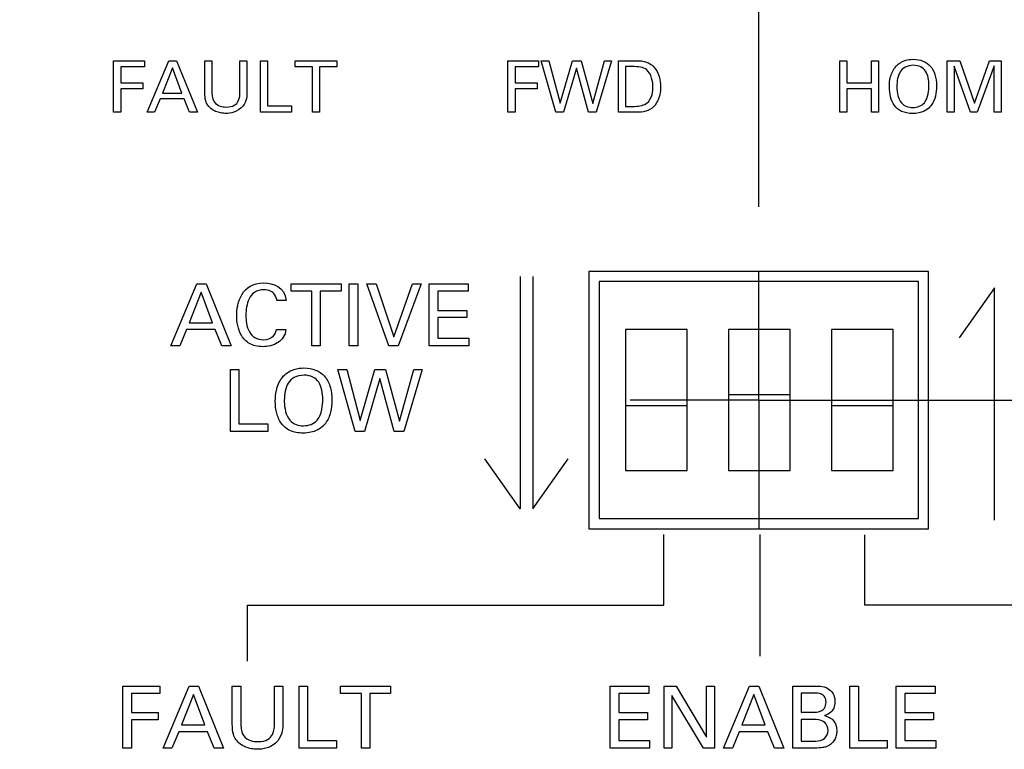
# Model space of a CAD drawing. Header units: inches. Extents: x 0 to 34, y 0 to 22.
# Tile 37 of 89: x 6.995 to 7.952, y 15.348 to 16.056. Entities that reach past the tile are written whole.
import ezdxf

# ---------------------------------------------------------------- set-up
doc = ezdxf.new("R2010")
doc.units = ezdxf.units.IN
doc.header["$LTSCALE"] = 1.87
doc.header["$MEASUREMENT"] = 0
doc.linetypes.add('CENTER', pattern=[0.6, 0.375, -0.075, 0.075, -0.075])
doc.layers.get('0').update_dxf_attribs({"linetype": 'CONTINUOUS'})
for name, color, linetype in [('DATUMCURVES', 7, 'CONTINUOUS'), ('DEFAULT_1', 7, 'CENTER'), ('DIMENSIONS', 7, 'CONTINUOUS')]:
    doc.layers.add(name, color=color, linetype=linetype)
doc.styles.get("Standard").update_dxf_attribs({"font": 'txt', "width": 0.8})
doc.dimstyles.new('DIMSTYLE_1', dxfattribs={"dimtxt": 0.125, "dimasz": 0.18, "dimexe": 0.18, "dimexo": 0.0625, "dimgap": 0.09, "dimtad": 0, "dimtih": 1, "dimtoh": 1, "dimdec": 3, "dimzin": 4, "dimdsep": 46, "dimtxsty": 'STANDARD', "dimblk": '_FILLED', "dimblk1": '_FILLED', "dimblk2": '_FILLED', "dimcen": 0.09, "dimadec": 0, "dimazin": 0, "dimtp": 0.001, "dimtm": 0.001, "dimtfac": 1, "dimtdec": 3, "dimtofl": 0, "dimtmove": 0, "dimatfit": 3, "dimldrblk": '_FILLED', "dimfxl": 1, "dimtolj": 1, "dimtzin": 4, "dimarcsym": 0})

# ---------------------------------------------------------------- blocks, each defined once
blk = doc.blocks.new('*D12')
at = {"layer": 'DIMENSIONS', "color": 2, "linetype": 'CONTINUOUS'}
blk.add_line((12.8132, 15.87417), (12.8132, 18.06614), dxfattribs=at)
at = {"layer": 'DIMENSIONS', "color": 2, "linetype": 'CONTINUOUS', "width": 0.8}
for s, p in [(']', (12.8757, 19.45364)), ('219.28', (12.8757, 18.85364)), ('[', (12.8757, 18.75364)), ('8.633', (12.8757, 18.12864))]:
    blk.add_text(s, height=0.125, rotation=90, dxfattribs=at).set_placement(p)
blk = doc.blocks.new('_FILLED')
at = {"color": 0, "linetype": 'BYBLOCK'}
blk.add_solid([(0, 0), (-1, 0.1736), (-1, -0.1736)], dxfattribs=at)
blk = doc.blocks.new('*D13')
at = {"layer": 'DIMENSIONS', "color": 2, "linetype": 'CONTINUOUS'}
blk.add_line((7.7132, 15.87417), (7.7132, 18.06614), dxfattribs=at)
at = {"layer": 'DIMENSIONS', "color": 2, "linetype": 'CONTINUOUS', "width": 0.8}
for s, p in [(']', (7.7757, 19.35364)), ('89.74', (7.7757, 18.85364)), ('[', (7.7757, 18.75364)), ('3.533', (7.7757, 18.12864))]:
    blk.add_text(s, height=0.125, rotation=90, dxfattribs=at).set_placement(p)
blk = doc.blocks.new('*D14')
at = {"layer": 'DIMENSIONS', "color": 2, "linetype": 'CONTINUOUS'}
blk.add_line((9.4132, 15.87417), (9.4132, 18.06614), dxfattribs=at)
at = {"layer": 'DIMENSIONS', "color": 2, "linetype": 'CONTINUOUS', "width": 0.8}
for s, p in [(']', (9.4757, 19.45364)), ('132.92', (9.4757, 18.85364)), ('[', (9.4757, 18.75364)), ('5.233', (9.4757, 18.12864))]:
    blk.add_text(s, height=0.125, rotation=90, dxfattribs=at).set_placement(p)
blk = doc.blocks.new('*D15')
at = {"layer": 'DIMENSIONS', "color": 2, "linetype": 'CONTINUOUS'}
blk.add_line((11.1132, 15.87417), (11.1132, 18.06614), dxfattribs=at)
at = {"layer": 'DIMENSIONS', "color": 2, "linetype": 'CONTINUOUS', "width": 0.8}
for s, p in [(']', (11.1757, 19.35364)), ('176.1', (11.1757, 18.85364)), ('[', (11.1757, 18.75364)), ('6.933', (11.1757, 18.12864))]:
    blk.add_text(s, height=0.125, rotation=90, dxfattribs=at).set_placement(p)

msp = doc.modelspace()

# ---------------------------------------------------------------- linework, layer by layer
at = {"color": 7, "linetype": 'CONTINUOUS'}
for p, q in [((7.5482, 15.81164), (7.5482, 15.56164)), ((7.8782, 15.81164), (7.5482, 15.81164)), ((7.8782, 15.56164), (7.8782, 15.81164)), ((7.5582, 15.80164), (7.5582, 15.57164)), ((7.8682, 15.80164), (7.5582, 15.80164)), ((7.8682, 15.57164), (7.8682, 15.80164)), ((7.5837, 15.75514), (7.5837, 15.61814)), ((7.6437, 15.75514), (7.5837, 15.75514)), ((7.6437, 15.61814), (7.6437, 15.75514)), ((7.6837, 15.75514), (7.6837, 15.61814)), ((7.7437, 15.75514), (7.6837, 15.75514)), ((7.7437, 15.61814), (7.7437, 15.75514)), ((7.7837, 15.75514), (7.7837, 15.61814)), ((7.8437, 15.75514), (7.7837, 15.75514)), ((7.8437, 15.61814), (7.8437, 15.75514)), ((7.6837, 15.69214), (7.7437, 15.69214)), ((7.6437, 15.68114), (7.5837, 15.68114)), ((7.8437, 15.68114), (7.7837, 15.68114)), ((7.5837, 15.61814), (7.6437, 15.61814)), ((7.6837, 15.61814), (7.7437, 15.61814)), ((7.7837, 15.61814), (7.8437, 15.61814)), ((7.5582, 15.57164), (7.8682, 15.57164)), ((7.5482, 15.56164), (7.8782, 15.56164))]:
    msp.add_line(p, q, dxfattribs=at)
at = {"layer": 'DATUMCURVES', "color": 40, "linetype": 'CONTINUOUS'}
for points in [[(7.08658, 16.01618, 0.334), (7.08658, 16.01618, 0.334), (7.11644, 16.01618, 0.334), (7.11644, 16.01618, 0.334)], [(7.08658, 15.96604, 0.334), (7.08658, 15.96604, 0.334), (7.08658, 16.01618, 0.334), (7.08658, 16.01618, 0.334)], [(7.11644, 16.01028, 0.334), (7.11644, 16.01028, 0.334), (7.09366, 16.01028, 0.334), (7.09366, 16.01028, 0.334)], [(7.09366, 16.01028, 0.334), (7.09366, 16.01028, 0.334), (7.09366, 15.99465, 0.334), (7.09366, 15.99465, 0.334)], [(7.11644, 16.01618, 0.334), (7.11644, 16.01618, 0.334), (7.11644, 16.01028, 0.334), (7.11644, 16.01028, 0.334)], [(7.11921, 15.96604, 0.334), (7.11921, 15.96604, 0.334), (7.14033, 16.01618, 0.334), (7.14033, 16.01618, 0.334)], [(7.14373, 16.00931, 0.334), (7.14373, 16.00931, 0.334), (7.13401, 15.98472, 0.334), (7.13401, 15.98472, 0.334)], [(7.14033, 16.01618, 0.334), (7.14033, 16.01618, 0.334), (7.14776, 16.01618, 0.334), (7.14776, 16.01618, 0.334)], [(7.15297, 15.98472, 0.334), (7.15297, 15.98472, 0.334), (7.14373, 16.00931, 0.334), (7.14373, 16.00931, 0.334)], [(7.14776, 16.01618, 0.334), (7.14776, 16.01618, 0.334), (7.16804, 15.96604, 0.334), (7.16804, 15.96604, 0.334)], [(7.17518, 15.98563, 0.334), (7.17518, 15.98563, 0.334), (7.17518, 16.01618, 0.334), (7.17518, 16.01618, 0.334)], [(7.17518, 16.01618, 0.334), (7.17518, 16.01618, 0.334), (7.18213, 16.01618, 0.334), (7.18213, 16.01618, 0.334)], [(7.18213, 16.01618, 0.334), (7.18213, 16.01618, 0.334), (7.18213, 15.98514, 0.334), (7.18213, 15.98514, 0.334)], [(7.20935, 15.98542, 0.334), (7.20935, 15.98542, 0.334), (7.20935, 16.01618, 0.334), (7.20935, 16.01618, 0.334)], [(7.20935, 16.01618, 0.334), (7.20935, 16.01618, 0.334), (7.21609, 16.01618, 0.334), (7.21609, 16.01618, 0.334)], [(7.21609, 16.01618, 0.334), (7.21609, 16.01618, 0.334), (7.21609, 15.98527, 0.334), (7.21609, 15.98527, 0.334)], [(7.22921, 16.01618, 0.334), (7.22921, 16.01618, 0.334), (7.23609, 16.01618, 0.334), (7.23609, 16.01618, 0.334)], [(7.22921, 15.96604, 0.334), (7.22921, 15.96604, 0.334), (7.22921, 16.01618, 0.334), (7.22921, 16.01618, 0.334)], [(7.23609, 16.01618, 0.334), (7.23609, 16.01618, 0.334), (7.23609, 15.97222, 0.334), (7.23609, 15.97222, 0.334)], [(7.26282, 16.01028, 0.334), (7.26282, 16.01028, 0.334), (7.26282, 16.01618, 0.334), (7.26282, 16.01618, 0.334)], [(7.26282, 16.01618, 0.334), (7.26282, 16.01618, 0.334), (7.30331, 16.01618, 0.334), (7.30331, 16.01618, 0.334)], [(7.27963, 16.01028, 0.334), (7.27963, 16.01028, 0.334), (7.26282, 16.01028, 0.334), (7.26282, 16.01028, 0.334)], [(7.27963, 15.96604, 0.334), (7.27963, 15.96604, 0.334), (7.27963, 16.01028, 0.334), (7.27963, 16.01028, 0.334)], [(7.30331, 16.01028, 0.334), (7.30331, 16.01028, 0.334), (7.28651, 16.01028, 0.334), (7.28651, 16.01028, 0.334)], [(7.28651, 16.01028, 0.334), (7.28651, 16.01028, 0.334), (7.28651, 15.96604, 0.334), (7.28651, 15.96604, 0.334)], [(7.30331, 16.01618, 0.334), (7.30331, 16.01618, 0.334), (7.30331, 16.01028, 0.334), (7.30331, 16.01028, 0.334)], [(7.46938, 16.01618, 0.334), (7.46938, 16.01618, 0.334), (7.49925, 16.01618, 0.334), (7.49925, 16.01618, 0.334)], [(7.46938, 15.96604, 0.334), (7.46938, 15.96604, 0.334), (7.46938, 16.01618, 0.334), (7.46938, 16.01618, 0.334)], [(7.49925, 16.01028, 0.334), (7.49925, 16.01028, 0.334), (7.47647, 16.01028, 0.334), (7.47647, 16.01028, 0.334)], [(7.47647, 16.01028, 0.334), (7.47647, 16.01028, 0.334), (7.47647, 15.99465, 0.334), (7.47647, 15.99465, 0.334)], [(7.49925, 16.01618, 0.334), (7.49925, 16.01618, 0.334), (7.49925, 16.01028, 0.334), (7.49925, 16.01028, 0.334)], [(7.51619, 15.96604, 0.334), (7.51619, 15.96604, 0.334), (7.50195, 16.01618, 0.334), (7.50195, 16.01618, 0.334)], [(7.50195, 16.01618, 0.334), (7.50195, 16.01618, 0.334), (7.50939, 16.01618, 0.334), (7.50939, 16.01618, 0.334)], [(7.50939, 16.01618, 0.334), (7.50939, 16.01618, 0.334), (7.52022, 15.97493, 0.334), (7.52022, 15.97493, 0.334)], [(7.52022, 15.97493, 0.334), (7.52022, 15.97493, 0.334), (7.53216, 16.01618, 0.334), (7.53216, 16.01618, 0.334)], [(7.53612, 16.00889, 0.334), (7.53612, 16.00889, 0.334), (7.52369, 15.96604, 0.334), (7.52369, 15.96604, 0.334)], [(7.53216, 16.01618, 0.334), (7.53216, 16.01618, 0.334), (7.54077, 16.01618, 0.334), (7.54077, 16.01618, 0.334)], [(7.54772, 15.96604, 0.334), (7.54772, 15.96604, 0.334), (7.53612, 16.00889, 0.334), (7.53612, 16.00889, 0.334)], [(7.54077, 16.01618, 0.334), (7.54077, 16.01618, 0.334), (7.55209, 15.97459, 0.334), (7.55209, 15.97459, 0.334)], [(7.55209, 15.97459, 0.334), (7.55209, 15.97459, 0.334), (7.56348, 16.01618, 0.334), (7.56348, 16.01618, 0.334)], [(7.57029, 16.01618, 0.334), (7.57029, 16.01618, 0.334), (7.55543, 15.96604, 0.334), (7.55543, 15.96604, 0.334)], [(7.56348, 16.01618, 0.334), (7.56348, 16.01618, 0.334), (7.57029, 16.01618, 0.334), (7.57029, 16.01618, 0.334)], [(7.57695, 16.01618, 0.334), (7.57695, 16.01618, 0.334), (7.59146, 16.01618, 0.334), (7.59146, 16.01618, 0.334)], [(7.57695, 15.96604, 0.334), (7.57695, 15.96604, 0.334), (7.57695, 16.01618, 0.334), (7.57695, 16.01618, 0.334)], [(7.59223, 16.01041, 0.334), (7.59223, 16.01041, 0.334), (7.5839, 16.01041, 0.334), (7.5839, 16.01041, 0.334)], [(7.5839, 16.01041, 0.334), (7.5839, 16.01041, 0.334), (7.5839, 15.97174, 0.334), (7.5839, 15.97174, 0.334)], [(7.79192, 15.96604, 0.334), (7.79192, 15.96604, 0.334), (7.79192, 16.01618, 0.334), (7.79192, 16.01618, 0.334)], [(7.79192, 16.01618, 0.334), (7.79192, 16.01618, 0.334), (7.79887, 16.01618, 0.334), (7.79887, 16.01618, 0.334)], [(7.79887, 16.01618, 0.334), (7.79887, 16.01618, 0.334), (7.79887, 15.99465, 0.334), (7.79887, 15.99465, 0.334)], [(7.82269, 15.99465, 0.334), (7.82269, 15.99465, 0.334), (7.82269, 16.01618, 0.334), (7.82269, 16.01618, 0.334)], [(7.82269, 16.01618, 0.334), (7.82269, 16.01618, 0.334), (7.82963, 16.01618, 0.334), (7.82963, 16.01618, 0.334)], [(7.82963, 16.01618, 0.334), (7.82963, 16.01618, 0.334), (7.82963, 15.96604, 0.334), (7.82963, 15.96604, 0.334)], [(7.89623, 16.01618, 0.334), (7.89623, 16.01618, 0.334), (7.90852, 16.01618, 0.334), (7.90852, 16.01618, 0.334)], [(7.89623, 15.96604, 0.334), (7.89623, 15.96604, 0.334), (7.89623, 16.01618, 0.334), (7.89623, 16.01618, 0.334)], [(7.9188, 15.96604, 0.334), (7.9188, 15.96604, 0.334), (7.90296, 16.0109, 0.334), (7.90296, 16.0109, 0.334)], [(7.90296, 16.0109, 0.334), (7.90296, 16.0109, 0.334), (7.90296, 15.96604, 0.334), (7.90296, 15.96604, 0.334)], [(7.90852, 16.01618, 0.334), (7.90852, 16.01618, 0.334), (7.92268, 15.97486, 0.334), (7.92268, 15.97486, 0.334)], [(7.92268, 15.97486, 0.334), (7.92268, 15.97486, 0.334), (7.9372, 16.01618, 0.334), (7.9372, 16.01618, 0.334)], [(7.94185, 16.01118, 0.334), (7.94185, 16.01118, 0.334), (7.92539, 15.96604, 0.334), (7.92539, 15.96604, 0.334)], [(7.9372, 16.01618, 0.334), (7.9372, 16.01618, 0.334), (7.94866, 16.01618, 0.334), (7.94866, 16.01618, 0.334)], [(7.94185, 15.96604, 0.334), (7.94185, 15.96604, 0.334), (7.94185, 16.01118, 0.334), (7.94185, 16.01118, 0.334)], [(7.94866, 16.01618, 0.334), (7.94866, 16.01618, 0.334), (7.94866, 15.96604, 0.334), (7.94866, 15.96604, 0.334)], [(7.09366, 15.99465, 0.334), (7.09366, 15.99465, 0.334), (7.11512, 15.99465, 0.334), (7.11512, 15.99465, 0.334)], [(7.11512, 15.99465, 0.334), (7.11512, 15.99465, 0.334), (7.11512, 15.98882, 0.334), (7.11512, 15.98882, 0.334)], [(7.47647, 15.99465, 0.334), (7.47647, 15.99465, 0.334), (7.49792, 15.99465, 0.334), (7.49792, 15.99465, 0.334)], [(7.49792, 15.99465, 0.334), (7.49792, 15.99465, 0.334), (7.49792, 15.98882, 0.334), (7.49792, 15.98882, 0.334)], [(7.79887, 15.99465, 0.334), (7.79887, 15.99465, 0.334), (7.82269, 15.99465, 0.334), (7.82269, 15.99465, 0.334)], [(7.84734, 15.99041, 0.334), (7.84742, 15.98502, 0.334), (7.84847, 15.97946, 0.334), (7.85178, 15.97535, 0.334)], [(7.11512, 15.98882, 0.334), (7.11512, 15.98882, 0.334), (7.09366, 15.98882, 0.334), (7.09366, 15.98882, 0.334)], [(7.09366, 15.98882, 0.334), (7.09366, 15.98882, 0.334), (7.09366, 15.96604, 0.334), (7.09366, 15.96604, 0.334)], [(7.13401, 15.98472, 0.334), (7.13401, 15.98472, 0.334), (7.15297, 15.98472, 0.334), (7.15297, 15.98472, 0.334)], [(7.49792, 15.98882, 0.334), (7.49792, 15.98882, 0.334), (7.47647, 15.98882, 0.334), (7.47647, 15.98882, 0.334)], [(7.47647, 15.98882, 0.334), (7.47647, 15.98882, 0.334), (7.47647, 15.96604, 0.334), (7.47647, 15.96604, 0.334)], [(7.82269, 15.98868, 0.334), (7.82269, 15.98868, 0.334), (7.79887, 15.98868, 0.334), (7.79887, 15.98868, 0.334)], [(7.79887, 15.98868, 0.334), (7.79887, 15.98868, 0.334), (7.79887, 15.96604, 0.334), (7.79887, 15.96604, 0.334)], [(7.82269, 15.96604, 0.334), (7.82269, 15.96604, 0.334), (7.82269, 15.98868, 0.334), (7.82269, 15.98868, 0.334)], [(7.13178, 15.9791, 0.334), (7.13178, 15.9791, 0.334), (7.12637, 15.96604, 0.334), (7.12637, 15.96604, 0.334)], [(7.15505, 15.9791, 0.334), (7.15505, 15.9791, 0.334), (7.13178, 15.9791, 0.334), (7.13178, 15.9791, 0.334)], [(7.16046, 15.96604, 0.334), (7.16046, 15.96604, 0.334), (7.15505, 15.9791, 0.334), (7.15505, 15.9791, 0.334)], [(7.23609, 15.97222, 0.334), (7.23609, 15.97222, 0.334), (7.25942, 15.97222, 0.334), (7.25942, 15.97222, 0.334)], [(7.25942, 15.97222, 0.334), (7.25942, 15.97222, 0.334), (7.25942, 15.96604, 0.334), (7.25942, 15.96604, 0.334)], [(7.5839, 15.97174, 0.334), (7.5839, 15.97174, 0.334), (7.5907, 15.97174, 0.334), (7.5907, 15.97174, 0.334)], [(7.09366, 15.96604, 0.334), (7.09366, 15.96604, 0.334), (7.08658, 15.96604, 0.334), (7.08658, 15.96604, 0.334)], [(7.12637, 15.96604, 0.334), (7.12637, 15.96604, 0.334), (7.11921, 15.96604, 0.334), (7.11921, 15.96604, 0.334)], [(7.16804, 15.96604, 0.334), (7.16804, 15.96604, 0.334), (7.16046, 15.96604, 0.334), (7.16046, 15.96604, 0.334)], [(7.25942, 15.96604, 0.334), (7.25942, 15.96604, 0.334), (7.22921, 15.96604, 0.334), (7.22921, 15.96604, 0.334)], [(7.28651, 15.96604, 0.334), (7.28651, 15.96604, 0.334), (7.27963, 15.96604, 0.334), (7.27963, 15.96604, 0.334)], [(7.47647, 15.96604, 0.334), (7.47647, 15.96604, 0.334), (7.46938, 15.96604, 0.334), (7.46938, 15.96604, 0.334)], [(7.52369, 15.96604, 0.334), (7.52369, 15.96604, 0.334), (7.51619, 15.96604, 0.334), (7.51619, 15.96604, 0.334)], [(7.55543, 15.96604, 0.334), (7.55543, 15.96604, 0.334), (7.54772, 15.96604, 0.334), (7.54772, 15.96604, 0.334)], [(7.59105, 15.96604, 0.334), (7.59105, 15.96604, 0.334), (7.57695, 15.96604, 0.334), (7.57695, 15.96604, 0.334)], [(7.79887, 15.96604, 0.334), (7.79887, 15.96604, 0.334), (7.79192, 15.96604, 0.334), (7.79192, 15.96604, 0.334)], [(7.82963, 15.96604, 0.334), (7.82963, 15.96604, 0.334), (7.82269, 15.96604, 0.334), (7.82269, 15.96604, 0.334)], [(7.90296, 15.96604, 0.334), (7.90296, 15.96604, 0.334), (7.89623, 15.96604, 0.334), (7.89623, 15.96604, 0.334)], [(7.92539, 15.96604, 0.334), (7.92539, 15.96604, 0.334), (7.9188, 15.96604, 0.334), (7.9188, 15.96604, 0.334)], [(7.94866, 15.96604, 0.334), (7.94866, 15.96604, 0.334), (7.94185, 15.96604, 0.334), (7.94185, 15.96604, 0.334)], [(7.14221, 15.73938, 0.334), (7.14221, 15.73938, 0.334), (7.16754, 15.79955, 0.334), (7.16754, 15.79955, 0.334)], [(7.16754, 15.79955, 0.334), (7.16754, 15.79955, 0.334), (7.17646, 15.79955, 0.334), (7.17646, 15.79955, 0.334)], [(7.17646, 15.79955, 0.334), (7.17646, 15.79955, 0.334), (7.20079, 15.73938, 0.334), (7.20079, 15.73938, 0.334)], [(7.25896, 15.79246, 0.334), (7.25896, 15.79246, 0.334), (7.25896, 15.79955, 0.334), (7.25896, 15.79955, 0.334)], [(7.25896, 15.79955, 0.334), (7.25896, 15.79955, 0.334), (7.30754, 15.79955, 0.334), (7.30754, 15.79955, 0.334)], [(7.30754, 15.79955, 0.334), (7.30754, 15.79955, 0.334), (7.30754, 15.79246, 0.334), (7.30754, 15.79246, 0.334)], [(7.31546, 15.79955, 0.334), (7.31546, 15.79955, 0.334), (7.32379, 15.79955, 0.334), (7.32379, 15.79955, 0.334)], [(7.31546, 15.73938, 0.334), (7.31546, 15.73938, 0.334), (7.31546, 15.79955, 0.334), (7.31546, 15.79955, 0.334)], [(7.32379, 15.79955, 0.334), (7.32379, 15.79955, 0.334), (7.32379, 15.73938, 0.334), (7.32379, 15.73938, 0.334)], [(7.35388, 15.73938, 0.334), (7.35388, 15.73938, 0.334), (7.33246, 15.79955, 0.334), (7.33246, 15.79955, 0.334)], [(7.33246, 15.79955, 0.334), (7.33246, 15.79955, 0.334), (7.34171, 15.79955, 0.334), (7.34171, 15.79955, 0.334)], [(7.34171, 15.79955, 0.334), (7.34171, 15.79955, 0.334), (7.35879, 15.74813, 0.334), (7.35879, 15.74813, 0.334)], [(7.35879, 15.74813, 0.334), (7.35879, 15.74813, 0.334), (7.37679, 15.79955, 0.334), (7.37679, 15.79955, 0.334)], [(7.38521, 15.79955, 0.334), (7.38521, 15.79955, 0.334), (7.36304, 15.73938, 0.334), (7.36304, 15.73938, 0.334)], [(7.37679, 15.79955, 0.334), (7.37679, 15.79955, 0.334), (7.38521, 15.79955, 0.334), (7.38521, 15.79955, 0.334)], [(7.39321, 15.79955, 0.334), (7.39321, 15.79955, 0.334), (7.43096, 15.79955, 0.334), (7.43096, 15.79955, 0.334)], [(7.39321, 15.73938, 0.334), (7.39321, 15.73938, 0.334), (7.39321, 15.79955, 0.334), (7.39321, 15.79955, 0.334)], [(7.43096, 15.79955, 0.334), (7.43096, 15.79955, 0.334), (7.43096, 15.79246, 0.334), (7.43096, 15.79246, 0.334)], [(7.48131, 15.80676, 0.334), (7.48131, 15.80676, 0.334), (7.48131, 15.5809, 0.334), (7.48131, 15.5809, 0.334)], [(7.49371, 15.80676, 0.334), (7.49371, 15.80676, 0.334), (7.49371, 15.58093, 0.334), (7.49371, 15.58093, 0.334)], [(7.17162, 15.7913, 0.334), (7.17162, 15.7913, 0.334), (7.15996, 15.7618, 0.334), (7.15996, 15.7618, 0.334)], [(7.18271, 15.7618, 0.334), (7.18271, 15.7618, 0.334), (7.17162, 15.7913, 0.334), (7.17162, 15.7913, 0.334)], [(7.27913, 15.79246, 0.334), (7.27913, 15.79246, 0.334), (7.25896, 15.79246, 0.334), (7.25896, 15.79246, 0.334)], [(7.27913, 15.73938, 0.334), (7.27913, 15.73938, 0.334), (7.27913, 15.79246, 0.334), (7.27913, 15.79246, 0.334)], [(7.30754, 15.79246, 0.334), (7.30754, 15.79246, 0.334), (7.28737, 15.79246, 0.334), (7.28737, 15.79246, 0.334)], [(7.28737, 15.79246, 0.334), (7.28737, 15.79246, 0.334), (7.28737, 15.73938, 0.334), (7.28737, 15.73938, 0.334)], [(7.43096, 15.79246, 0.334), (7.43096, 15.79246, 0.334), (7.40154, 15.79246, 0.334), (7.40154, 15.79246, 0.334)], [(7.40154, 15.79246, 0.334), (7.40154, 15.79246, 0.334), (7.40154, 15.77372, 0.334), (7.40154, 15.77372, 0.334)], [(7.94229, 15.79576, 0.334), (7.94229, 15.79576, 0.334), (7.90797, 15.74715, 0.334), (7.90797, 15.74715, 0.334)], [(7.94229, 15.5699, 0.334), (7.94229, 15.5699, 0.334), (7.94229, 15.79576, 0.334), (7.94229, 15.79576, 0.334)], [(7.25412, 15.7833, 0.334), (7.25412, 15.7833, 0.334), (7.2452, 15.7833, 0.334), (7.2452, 15.7833, 0.334)], [(7.40154, 15.77372, 0.334), (7.40154, 15.77372, 0.334), (7.42954, 15.77372, 0.334), (7.42954, 15.77372, 0.334)], [(7.42954, 15.77372, 0.334), (7.42954, 15.77372, 0.334), (7.42954, 15.76671, 0.334), (7.42954, 15.76671, 0.334)], [(7.15996, 15.7618, 0.334), (7.15996, 15.7618, 0.334), (7.18271, 15.7618, 0.334), (7.18271, 15.7618, 0.334)], [(7.42954, 15.76671, 0.334), (7.42954, 15.76671, 0.334), (7.40154, 15.76671, 0.334), (7.40154, 15.76671, 0.334)], [(7.40154, 15.76671, 0.334), (7.40154, 15.76671, 0.334), (7.40154, 15.74671, 0.334), (7.40154, 15.74671, 0.334)], [(7.15729, 15.75505, 0.334), (7.15729, 15.75505, 0.334), (7.15079, 15.73938, 0.334), (7.15079, 15.73938, 0.334)], [(7.18521, 15.75505, 0.334), (7.18521, 15.75505, 0.334), (7.15729, 15.75505, 0.334), (7.15729, 15.75505, 0.334)], [(7.19171, 15.73938, 0.334), (7.19171, 15.73938, 0.334), (7.18521, 15.75505, 0.334), (7.18521, 15.75505, 0.334)], [(7.24479, 15.75522, 0.334), (7.24479, 15.75522, 0.334), (7.25396, 15.75522, 0.334), (7.25396, 15.75522, 0.334)], [(7.40154, 15.74671, 0.334), (7.40154, 15.74671, 0.334), (7.43162, 15.74671, 0.334), (7.43162, 15.74671, 0.334)], [(7.43162, 15.74671, 0.334), (7.43162, 15.74671, 0.334), (7.43162, 15.73938, 0.334), (7.43162, 15.73938, 0.334)], [(7.15079, 15.73938, 0.334), (7.15079, 15.73938, 0.334), (7.14221, 15.73938, 0.334), (7.14221, 15.73938, 0.334)], [(7.20079, 15.73938, 0.334), (7.20079, 15.73938, 0.334), (7.19171, 15.73938, 0.334), (7.19171, 15.73938, 0.334)], [(7.28737, 15.73938, 0.334), (7.28737, 15.73938, 0.334), (7.27913, 15.73938, 0.334), (7.27913, 15.73938, 0.334)], [(7.32379, 15.73938, 0.334), (7.32379, 15.73938, 0.334), (7.31546, 15.73938, 0.334), (7.31546, 15.73938, 0.334)], [(7.36304, 15.73938, 0.334), (7.36304, 15.73938, 0.334), (7.35388, 15.73938, 0.334), (7.35388, 15.73938, 0.334)], [(7.43162, 15.73938, 0.334), (7.43162, 15.73938, 0.334), (7.39321, 15.73938, 0.334), (7.39321, 15.73938, 0.334)], [(7.20013, 15.71622, 0.334), (7.20013, 15.71622, 0.334), (7.20837, 15.71622, 0.334), (7.20837, 15.71622, 0.334)], [(7.20013, 15.65605, 0.334), (7.20013, 15.65605, 0.334), (7.20013, 15.71622, 0.334), (7.20013, 15.71622, 0.334)], [(7.20837, 15.71622, 0.334), (7.20837, 15.71622, 0.334), (7.20837, 15.66347, 0.334), (7.20837, 15.66347, 0.334)], [(7.32129, 15.65605, 0.334), (7.32129, 15.65605, 0.334), (7.30421, 15.71622, 0.334), (7.30421, 15.71622, 0.334)], [(7.30421, 15.71622, 0.334), (7.30421, 15.71622, 0.334), (7.31312, 15.71622, 0.334), (7.31312, 15.71622, 0.334)], [(7.31312, 15.71622, 0.334), (7.31312, 15.71622, 0.334), (7.32612, 15.66672, 0.334), (7.32612, 15.66672, 0.334)], [(7.32612, 15.66672, 0.334), (7.32612, 15.66672, 0.334), (7.34046, 15.71622, 0.334), (7.34046, 15.71622, 0.334)], [(7.34046, 15.71622, 0.334), (7.34046, 15.71622, 0.334), (7.35079, 15.71622, 0.334), (7.35079, 15.71622, 0.334)], [(7.35079, 15.71622, 0.334), (7.35079, 15.71622, 0.334), (7.36437, 15.6663, 0.334), (7.36437, 15.6663, 0.334)], [(7.36437, 15.6663, 0.334), (7.36437, 15.6663, 0.334), (7.37804, 15.71622, 0.334), (7.37804, 15.71622, 0.334)], [(7.38621, 15.71622, 0.334), (7.38621, 15.71622, 0.334), (7.36837, 15.65605, 0.334), (7.36837, 15.65605, 0.334)], [(7.37804, 15.71622, 0.334), (7.37804, 15.71622, 0.334), (7.38621, 15.71622, 0.334), (7.38621, 15.71622, 0.334)], [(7.34521, 15.70747, 0.334), (7.34521, 15.70747, 0.334), (7.33029, 15.65605, 0.334), (7.33029, 15.65605, 0.334)], [(7.35912, 15.65605, 0.334), (7.35912, 15.65605, 0.334), (7.34521, 15.70747, 0.334), (7.34521, 15.70747, 0.334)], [(7.25238, 15.68529, 0.334), (7.25248, 15.67883, 0.334), (7.25373, 15.67215, 0.334), (7.25771, 15.66722, 0.334)], [(7.23638, 15.65605, 0.334), (7.23638, 15.65605, 0.334), (7.20013, 15.65605, 0.334), (7.20013, 15.65605, 0.334)], [(7.20837, 15.66347, 0.334), (7.20837, 15.66347, 0.334), (7.23638, 15.66347, 0.334), (7.23638, 15.66347, 0.334)], [(7.23638, 15.66347, 0.334), (7.23638, 15.66347, 0.334), (7.23638, 15.65605, 0.334), (7.23638, 15.65605, 0.334)], [(7.33029, 15.65605, 0.334), (7.33029, 15.65605, 0.334), (7.32129, 15.65605, 0.334), (7.32129, 15.65605, 0.334)], [(7.36837, 15.65605, 0.334), (7.36837, 15.65605, 0.334), (7.35912, 15.65605, 0.334), (7.35912, 15.65605, 0.334)], [(7.48131, 15.5809, 0.334), (7.48131, 15.5809, 0.334), (7.44701, 15.62951, 0.334), (7.44701, 15.62951, 0.334)], [(7.49371, 15.58093, 0.334), (7.49371, 15.58093, 0.334), (7.52802, 15.62951, 0.334), (7.52802, 15.62951, 0.334)], [(7.6209, 15.48763, 0.334), (7.6209, 15.48763, 0.334), (7.6209, 15.55608, 0.334), (7.6209, 15.55608, 0.334)], [(7.71409, 15.55603, 0.334), (7.71409, 15.51672, 0.334), (7.71409, 15.47741, 0.334), (7.71409, 15.4381, 0.334)], [(7.81628, 15.48753, 0.334), (7.81628, 15.48753, 0.334), (7.81628, 15.55597, 0.334), (7.81628, 15.55597, 0.334)], [(7.21667, 15.43316, 0.334), (7.21667, 15.43316, 0.334), (7.21667, 15.48763, 0.334), (7.21667, 15.48763, 0.334)], [(7.21667, 15.48763, 0.334), (7.21667, 15.48763, 0.334), (7.6209, 15.48763, 0.334), (7.6209, 15.48763, 0.334)], [(8.22051, 15.48753, 0.334), (8.22051, 15.48753, 0.334), (7.81628, 15.48753, 0.334), (7.81628, 15.48753, 0.334)], [(7.09554, 15.34884, 0.334), (7.09554, 15.34884, 0.334), (7.09554, 15.40901, 0.334), (7.09554, 15.40901, 0.334)], [(7.09554, 15.40901, 0.334), (7.09554, 15.40901, 0.334), (7.13137, 15.40901, 0.334), (7.13137, 15.40901, 0.334)], [(7.13137, 15.40901, 0.334), (7.13137, 15.40901, 0.334), (7.13137, 15.40192, 0.334), (7.13137, 15.40192, 0.334)], [(7.13471, 15.34884, 0.334), (7.13471, 15.34884, 0.334), (7.16004, 15.40901, 0.334), (7.16004, 15.40901, 0.334)], [(7.16004, 15.40901, 0.334), (7.16004, 15.40901, 0.334), (7.16896, 15.40901, 0.334), (7.16896, 15.40901, 0.334)], [(7.16896, 15.40901, 0.334), (7.16896, 15.40901, 0.334), (7.19329, 15.34884, 0.334), (7.19329, 15.34884, 0.334)], [(7.20188, 15.40901, 0.334), (7.20188, 15.40901, 0.334), (7.2102, 15.40901, 0.334), (7.2102, 15.40901, 0.334)], [(7.20188, 15.37234, 0.334), (7.20188, 15.37234, 0.334), (7.20188, 15.40901, 0.334), (7.20188, 15.40901, 0.334)], [(7.2102, 15.40901, 0.334), (7.2102, 15.40901, 0.334), (7.2102, 15.37176, 0.334), (7.2102, 15.37176, 0.334)], [(7.24287, 15.40901, 0.334), (7.24287, 15.40901, 0.334), (7.25096, 15.40901, 0.334), (7.25096, 15.40901, 0.334)], [(7.24287, 15.37209, 0.334), (7.24287, 15.37209, 0.334), (7.24287, 15.40901, 0.334), (7.24287, 15.40901, 0.334)], [(7.25096, 15.40901, 0.334), (7.25096, 15.40901, 0.334), (7.25096, 15.37192, 0.334), (7.25096, 15.37192, 0.334)], [(7.26671, 15.34884, 0.334), (7.26671, 15.34884, 0.334), (7.26671, 15.40901, 0.334), (7.26671, 15.40901, 0.334)], [(7.26671, 15.40901, 0.334), (7.26671, 15.40901, 0.334), (7.27496, 15.40901, 0.334), (7.27496, 15.40901, 0.334)], [(7.27496, 15.40901, 0.334), (7.27496, 15.40901, 0.334), (7.27496, 15.35626, 0.334), (7.27496, 15.35626, 0.334)], [(7.30704, 15.40901, 0.334), (7.30704, 15.40901, 0.334), (7.35562, 15.40901, 0.334), (7.35562, 15.40901, 0.334)], [(7.30704, 15.40192, 0.334), (7.30704, 15.40192, 0.334), (7.30704, 15.40901, 0.334), (7.30704, 15.40901, 0.334)], [(7.35562, 15.40901, 0.334), (7.35562, 15.40901, 0.334), (7.35562, 15.40192, 0.334), (7.35562, 15.40192, 0.334)], [(7.56879, 15.34884, 0.334), (7.56879, 15.34884, 0.334), (7.56879, 15.40901, 0.334), (7.56879, 15.40901, 0.334)], [(7.56879, 15.40901, 0.334), (7.56879, 15.40901, 0.334), (7.60654, 15.40901, 0.334), (7.60654, 15.40901, 0.334)], [(7.60654, 15.40901, 0.334), (7.60654, 15.40901, 0.334), (7.60654, 15.40192, 0.334), (7.60654, 15.40192, 0.334)], [(7.62129, 15.34884, 0.334), (7.62129, 15.34884, 0.334), (7.62129, 15.40901, 0.334), (7.62129, 15.40901, 0.334)], [(7.62129, 15.40901, 0.334), (7.62129, 15.40901, 0.334), (7.63287, 15.40901, 0.334), (7.63287, 15.40901, 0.334)], [(7.63287, 15.40901, 0.334), (7.63287, 15.40901, 0.334), (7.66246, 15.35926, 0.334), (7.66246, 15.35926, 0.334)], [(7.66246, 15.40901, 0.334), (7.66246, 15.40901, 0.334), (7.67013, 15.40901, 0.334), (7.67013, 15.40901, 0.334)], [(7.66246, 15.35926, 0.334), (7.66246, 15.35926, 0.334), (7.66246, 15.40901, 0.334), (7.66246, 15.40901, 0.334)], [(7.67013, 15.40901, 0.334), (7.67013, 15.40901, 0.334), (7.67013, 15.34884, 0.334), (7.67013, 15.34884, 0.334)], [(7.67896, 15.34884, 0.334), (7.67896, 15.34884, 0.334), (7.70429, 15.40901, 0.334), (7.70429, 15.40901, 0.334)], [(7.70429, 15.40901, 0.334), (7.70429, 15.40901, 0.334), (7.71321, 15.40901, 0.334), (7.71321, 15.40901, 0.334)], [(7.71321, 15.40901, 0.334), (7.71321, 15.40901, 0.334), (7.73754, 15.34884, 0.334), (7.73754, 15.34884, 0.334)], [(7.74629, 15.34884, 0.334), (7.74629, 15.34884, 0.334), (7.74629, 15.40901, 0.334), (7.74629, 15.40901, 0.334)], [(7.74629, 15.40901, 0.334), (7.74629, 15.40901, 0.334), (7.76779, 15.40901, 0.334), (7.76779, 15.40901, 0.334)], [(7.80171, 15.34884, 0.334), (7.80171, 15.34884, 0.334), (7.80171, 15.40901, 0.334), (7.80171, 15.40901, 0.334)], [(7.80171, 15.40901, 0.334), (7.80171, 15.40901, 0.334), (7.80996, 15.40901, 0.334), (7.80996, 15.40901, 0.334)], [(7.80996, 15.40901, 0.334), (7.80996, 15.40901, 0.334), (7.80996, 15.35626, 0.334), (7.80996, 15.35626, 0.334)], [(7.84663, 15.34884, 0.334), (7.84663, 15.34884, 0.334), (7.84663, 15.40901, 0.334), (7.84663, 15.40901, 0.334)], [(7.84663, 15.40901, 0.334), (7.84663, 15.40901, 0.334), (7.88437, 15.40901, 0.334), (7.88437, 15.40901, 0.334)], [(7.88437, 15.40901, 0.334), (7.88437, 15.40901, 0.334), (7.88437, 15.40192, 0.334), (7.88437, 15.40192, 0.334)], [(7.10404, 15.40192, 0.334), (7.10404, 15.40192, 0.334), (7.10404, 15.38318, 0.334), (7.10404, 15.38318, 0.334)], [(7.13137, 15.40192, 0.334), (7.13137, 15.40192, 0.334), (7.10404, 15.40192, 0.334), (7.10404, 15.40192, 0.334)], [(7.16412, 15.40075, 0.334), (7.16412, 15.40075, 0.334), (7.15246, 15.37125, 0.334), (7.15246, 15.37125, 0.334)], [(7.17521, 15.37125, 0.334), (7.17521, 15.37125, 0.334), (7.16412, 15.40075, 0.334), (7.16412, 15.40075, 0.334)], [(7.32721, 15.40192, 0.334), (7.32721, 15.40192, 0.334), (7.30704, 15.40192, 0.334), (7.30704, 15.40192, 0.334)], [(7.32721, 15.34884, 0.334), (7.32721, 15.34884, 0.334), (7.32721, 15.40192, 0.334), (7.32721, 15.40192, 0.334)], [(7.33546, 15.40192, 0.334), (7.33546, 15.40192, 0.334), (7.33546, 15.34884, 0.334), (7.33546, 15.34884, 0.334)], [(7.35562, 15.40192, 0.334), (7.35562, 15.40192, 0.334), (7.33546, 15.40192, 0.334), (7.33546, 15.40192, 0.334)], [(7.57713, 15.40192, 0.334), (7.57713, 15.40192, 0.334), (7.57713, 15.38318, 0.334), (7.57713, 15.38318, 0.334)], [(7.60654, 15.40192, 0.334), (7.60654, 15.40192, 0.334), (7.57713, 15.40192, 0.334), (7.57713, 15.40192, 0.334)], [(7.62888, 15.39992, 0.334), (7.62888, 15.39992, 0.334), (7.62888, 15.34884, 0.334), (7.62888, 15.34884, 0.334)], [(7.65946, 15.34884, 0.334), (7.65946, 15.34884, 0.334), (7.62888, 15.39992, 0.334), (7.62888, 15.39992, 0.334)], [(7.70837, 15.40075, 0.334), (7.70837, 15.40075, 0.334), (7.69671, 15.37125, 0.334), (7.69671, 15.37125, 0.334)], [(7.71946, 15.37125, 0.334), (7.71946, 15.37125, 0.334), (7.70837, 15.40075, 0.334), (7.70837, 15.40075, 0.334)], [(7.75437, 15.40217, 0.334), (7.75437, 15.40217, 0.334), (7.75437, 15.38359, 0.334), (7.75437, 15.38359, 0.334)], [(7.76638, 15.40217, 0.334), (7.76638, 15.40217, 0.334), (7.75437, 15.40217, 0.334), (7.75437, 15.40217, 0.334)], [(7.85496, 15.40192, 0.334), (7.85496, 15.40192, 0.334), (7.85496, 15.38318, 0.334), (7.85496, 15.38318, 0.334)], [(7.88437, 15.40192, 0.334), (7.88437, 15.40192, 0.334), (7.85496, 15.40192, 0.334), (7.85496, 15.40192, 0.334)], [(7.10404, 15.38318, 0.334), (7.10404, 15.38318, 0.334), (7.12979, 15.38318, 0.334), (7.12979, 15.38318, 0.334)], [(7.12979, 15.38318, 0.334), (7.12979, 15.38318, 0.334), (7.12979, 15.37617, 0.334), (7.12979, 15.37617, 0.334)], [(7.57713, 15.38318, 0.334), (7.57713, 15.38318, 0.334), (7.60513, 15.38318, 0.334), (7.60513, 15.38318, 0.334)], [(7.60513, 15.38318, 0.334), (7.60513, 15.38318, 0.334), (7.60513, 15.37617, 0.334), (7.60513, 15.37617, 0.334)], [(7.75437, 15.38359, 0.334), (7.75437, 15.38359, 0.334), (7.76604, 15.38359, 0.334), (7.76604, 15.38359, 0.334)], [(7.77704, 15.38026, 0.334), (7.78054, 15.37926, 0.334), (7.78904, 15.37675, 0.334), (7.78904, 15.36526, 0.334)], [(7.85496, 15.38318, 0.334), (7.85496, 15.38318, 0.334), (7.88295, 15.38318, 0.334), (7.88295, 15.38318, 0.334)], [(7.88295, 15.38318, 0.334), (7.88295, 15.38318, 0.334), (7.88295, 15.37617, 0.334), (7.88295, 15.37617, 0.334)], [(7.10404, 15.37617, 0.334), (7.10404, 15.37617, 0.334), (7.10404, 15.34884, 0.334), (7.10404, 15.34884, 0.334)], [(7.12979, 15.37617, 0.334), (7.12979, 15.37617, 0.334), (7.10404, 15.37617, 0.334), (7.10404, 15.37617, 0.334)], [(7.15246, 15.37125, 0.334), (7.15246, 15.37125, 0.334), (7.17521, 15.37125, 0.334), (7.17521, 15.37125, 0.334)], [(7.57713, 15.37617, 0.334), (7.57713, 15.37617, 0.334), (7.57713, 15.35617, 0.334), (7.57713, 15.35617, 0.334)], [(7.60513, 15.37617, 0.334), (7.60513, 15.37617, 0.334), (7.57713, 15.37617, 0.334), (7.57713, 15.37617, 0.334)], [(7.69671, 15.37125, 0.334), (7.69671, 15.37125, 0.334), (7.71946, 15.37125, 0.334), (7.71946, 15.37125, 0.334)], [(7.75437, 15.37642, 0.334), (7.75437, 15.37642, 0.334), (7.75437, 15.35559, 0.334), (7.75437, 15.35559, 0.334)], [(7.76895, 15.37642, 0.334), (7.76895, 15.37642, 0.334), (7.75437, 15.37642, 0.334), (7.75437, 15.37642, 0.334)], [(7.85496, 15.37617, 0.334), (7.85496, 15.37617, 0.334), (7.85496, 15.35617, 0.334), (7.85496, 15.35617, 0.334)], [(7.88295, 15.37617, 0.334), (7.88295, 15.37617, 0.334), (7.85496, 15.37617, 0.334), (7.85496, 15.37617, 0.334)], [(7.14979, 15.36451, 0.334), (7.14979, 15.36451, 0.334), (7.14329, 15.34884, 0.334), (7.14329, 15.34884, 0.334)], [(7.17771, 15.36451, 0.334), (7.17771, 15.36451, 0.334), (7.14979, 15.36451, 0.334), (7.14979, 15.36451, 0.334)], [(7.18421, 15.34884, 0.334), (7.18421, 15.34884, 0.334), (7.17771, 15.36451, 0.334), (7.17771, 15.36451, 0.334)], [(7.69404, 15.36451, 0.334), (7.69404, 15.36451, 0.334), (7.68754, 15.34884, 0.334), (7.68754, 15.34884, 0.334)], [(7.72196, 15.36451, 0.334), (7.72196, 15.36451, 0.334), (7.69404, 15.36451, 0.334), (7.69404, 15.36451, 0.334)], [(7.72846, 15.34884, 0.334), (7.72846, 15.34884, 0.334), (7.72196, 15.36451, 0.334), (7.72196, 15.36451, 0.334)], [(7.10404, 15.34884, 0.334), (7.10404, 15.34884, 0.334), (7.09554, 15.34884, 0.334), (7.09554, 15.34884, 0.334)], [(7.14329, 15.34884, 0.334), (7.14329, 15.34884, 0.334), (7.13471, 15.34884, 0.334), (7.13471, 15.34884, 0.334)], [(7.19329, 15.34884, 0.334), (7.19329, 15.34884, 0.334), (7.18421, 15.34884, 0.334), (7.18421, 15.34884, 0.334)], [(7.30296, 15.34884, 0.334), (7.30296, 15.34884, 0.334), (7.26671, 15.34884, 0.334), (7.26671, 15.34884, 0.334)], [(7.27496, 15.35626, 0.334), (7.27496, 15.35626, 0.334), (7.30296, 15.35626, 0.334), (7.30296, 15.35626, 0.334)], [(7.30296, 15.35626, 0.334), (7.30296, 15.35626, 0.334), (7.30296, 15.34884, 0.334), (7.30296, 15.34884, 0.334)], [(7.33546, 15.34884, 0.334), (7.33546, 15.34884, 0.334), (7.32721, 15.34884, 0.334), (7.32721, 15.34884, 0.334)], [(7.60721, 15.34884, 0.334), (7.60721, 15.34884, 0.334), (7.56879, 15.34884, 0.334), (7.56879, 15.34884, 0.334)], [(7.57713, 15.35617, 0.334), (7.57713, 15.35617, 0.334), (7.60721, 15.35617, 0.334), (7.60721, 15.35617, 0.334)], [(7.60721, 15.35617, 0.334), (7.60721, 15.35617, 0.334), (7.60721, 15.34884, 0.334), (7.60721, 15.34884, 0.334)], [(7.62888, 15.34884, 0.334), (7.62888, 15.34884, 0.334), (7.62129, 15.34884, 0.334), (7.62129, 15.34884, 0.334)], [(7.67013, 15.34884, 0.334), (7.67013, 15.34884, 0.334), (7.65946, 15.34884, 0.334), (7.65946, 15.34884, 0.334)], [(7.68754, 15.34884, 0.334), (7.68754, 15.34884, 0.334), (7.67896, 15.34884, 0.334), (7.67896, 15.34884, 0.334)], [(7.73754, 15.34884, 0.334), (7.73754, 15.34884, 0.334), (7.72846, 15.34884, 0.334), (7.72846, 15.34884, 0.334)], [(7.76821, 15.34884, 0.334), (7.76821, 15.34884, 0.334), (7.74629, 15.34884, 0.334), (7.74629, 15.34884, 0.334)], [(7.75437, 15.35559, 0.334), (7.75437, 15.35559, 0.334), (7.76862, 15.35559, 0.334), (7.76862, 15.35559, 0.334)], [(7.83796, 15.34884, 0.334), (7.83796, 15.34884, 0.334), (7.80171, 15.34884, 0.334), (7.80171, 15.34884, 0.334)], [(7.80996, 15.35626, 0.334), (7.80996, 15.35626, 0.334), (7.83796, 15.35626, 0.334), (7.83796, 15.35626, 0.334)], [(7.83796, 15.35626, 0.334), (7.83796, 15.35626, 0.334), (7.83796, 15.34884, 0.334), (7.83796, 15.34884, 0.334)], [(7.88504, 15.34884, 0.334), (7.88504, 15.34884, 0.334), (7.84663, 15.34884, 0.334), (7.84663, 15.34884, 0.334)], [(7.85496, 15.35617, 0.334), (7.85496, 15.35617, 0.334), (7.88504, 15.35617, 0.334), (7.88504, 15.35617, 0.334)], [(7.88504, 15.35617, 0.334), (7.88504, 15.35617, 0.334), (7.88504, 15.34884, 0.334), (7.88504, 15.34884, 0.334)]]:
    msp.add_open_spline(points, degree=3, dxfattribs=at)
for points, knots in [([(7.59146, 16.01618, 0.334), (7.59484, 16.01618, 0.334), (7.60208, 16.01632, 0.334), (7.61463, 16.00967, 0.334), (7.61938, 15.99129, 0.334), (7.61554, 15.97637, 0.334), (7.60891, 15.96874, 0.334), (7.60159, 15.96608, 0.334), (7.59473, 15.96604, 0.334), (7.59105, 15.96604, 0.334)], [0, 0, 0, 0, 0.1062, 0.212401, 0.382186, 0.515895, 0.649604, 0.824802, 1, 1, 1, 1]), ([(7.61043, 15.99041, 0.334), (7.61043, 15.99135, 0.334), (7.61046, 15.99646, 0.334), (7.60584, 16.00849, 0.334), (7.59834, 16.01041, 0.334), (7.59223, 16.01041, 0.334)], [0, 0, 0, 0, 0.297935, 0.595869, 1, 1, 1, 1]), ([(7.87942, 15.97128, 0.334), (7.87793, 15.96963, 0.334), (7.87362, 15.9663, 0.334), (7.86287, 15.96406, 0.334), (7.85112, 15.96639, 0.334), (7.84448, 15.9722, 0.334), (7.84071, 15.98075, 0.334), (7.83982, 15.98976, 0.334), (7.84036, 16.00044, 0.334), (7.84414, 16.00807, 0.334), (7.8465, 16.01077, 0.334)], [0, 0, 0, 0, 0.101842, 0.241876, 0.375884, 0.509892, 0.6439, 0.777908, 0.888954, 1, 1, 1, 1]), ([(7.8465, 16.01077, 0.334), (7.84905, 16.01368, 0.334), (7.85525, 16.0169, 0.334), (7.86491, 16.01791, 0.334), (7.87292, 16.01638, 0.334), (7.88023, 16.01145, 0.334), (7.88478, 16.0034, 0.334), (7.8863, 15.99271, 0.334), (7.88522, 15.98154, 0.334), (7.88239, 15.97494, 0.334), (7.87998, 15.97189, 0.334), (7.87942, 15.97128, 0.334)], [0, 0, 0, 0, 0.094091, 0.188183, 0.328617, 0.469052, 0.609487, 0.749922, 0.859956, 0.969991, 1, 1, 1, 1]), ([(7.87852, 15.99167, 0.334), (7.87852, 15.99736, 0.334), (7.87703, 16.00486, 0.334), (7.87107, 16.01059, 0.334), (7.863, 16.01225, 0.334), (7.85481, 16.01039, 0.334), (7.84865, 16.00397, 0.334), (7.8473, 15.9962, 0.334), (7.84734, 15.99067, 0.334), (7.84734, 15.99041, 0.334)], [0, 0, 0, 0, 0.234098, 0.351147, 0.468196, 0.597997, 0.727798, 0.987399, 1, 1, 1, 1]), ([(7.5907, 15.97174, 0.334), (7.59549, 15.97174, 0.334), (7.6053, 15.97295, 0.334), (7.61032, 15.98357, 0.334), (7.61043, 15.98896, 0.334), (7.61043, 15.99041, 0.334)], [0, 0, 0, 0, 0.342495, 0.671247, 1, 1, 1, 1]), ([(7.85178, 15.97535, 0.334), (7.85463, 15.97181, 0.334), (7.86309, 15.96955, 0.334), (7.87731, 15.97403, 0.334), (7.87852, 15.98826, 0.334), (7.87852, 15.99167, 0.334)], [0, 0, 0, 0, 0.285097, 0.579891, 1, 1, 1, 1]), ([(7.21609, 15.98527, 0.334), (7.21609, 15.98392, 0.334), (7.21613, 15.97987, 0.334), (7.21244, 15.97073, 0.334), (7.20298, 15.96524, 0.334), (7.19631, 15.9649, 0.334), (7.19192, 15.96515, 0.334), (7.18521, 15.96667, 0.334), (7.17846, 15.97088, 0.334), (7.17518, 15.97813, 0.334), (7.17518, 15.98563, 0.334)], [0, 0, 0, 0, 0.114259, 0.228517, 0.369073, 0.509628, 0.601682, 0.693736, 0.877843, 1, 1, 1, 1]), ([(7.18213, 15.98514, 0.334), (7.18213, 15.97979, 0.334), (7.18473, 15.9746, 0.334), (7.18988, 15.97164, 0.334), (7.20205, 15.97037, 0.334), (7.20921, 15.97655, 0.334), (7.20935, 15.98361, 0.334), (7.20935, 15.98542, 0.334)], [0, 0, 0, 0, 0.065642, 0.161015, 0.256389, 0.628195, 1, 1, 1, 1]), ([(7.20661, 15.7752, 0.334), (7.20678, 15.77648, 0.334), (7.20763, 15.78122, 0.334), (7.21204, 15.79332, 0.334), (7.22651, 15.80438, 0.334), (7.25304, 15.79697, 0.334), (7.25412, 15.7833, 0.334)], [0, 0, 0, 0, 0.075574, 0.277104, 0.680165, 1, 1, 1, 1]), ([(7.2452, 15.7833, 0.334), (7.24504, 15.78434, 0.334), (7.24441, 15.78826, 0.334), (7.23975, 15.79267, 0.334), (7.23161, 15.79442, 0.334), (7.22261, 15.79187, 0.334), (7.21784, 15.78538, 0.334), (7.21543, 15.77693, 0.334), (7.21498, 15.76879, 0.334), (7.21526, 15.76365, 0.334), (7.21565, 15.76121, 0.334)], [0, 0, 0, 0, 0.194768, 0.292152, 0.389536, 0.511441, 0.633346, 0.755251, 0.877156, 1, 1, 1, 1]), ([(7.25396, 15.75522, 0.334), (7.25333, 15.7493, 0.334), (7.24738, 15.74091, 0.334), (7.23074, 15.73727, 0.334), (7.2176, 15.74082, 0.334), (7.21027, 15.74886, 0.334), (7.20671, 15.75928, 0.334), (7.20604, 15.76781, 0.334), (7.20633, 15.77306, 0.334), (7.20661, 15.7752, 0.334)], [0, 0, 0, 0, 0.14727, 0.29454, 0.445343, 0.596145, 0.746948, 0.897751, 1, 1, 1, 1]), ([(7.21565, 15.76121, 0.334), (7.21613, 15.75815, 0.334), (7.21858, 15.75022, 0.334), (7.22808, 15.74331, 0.334), (7.24302, 15.7475, 0.334), (7.24454, 15.7538, 0.334), (7.24479, 15.75522, 0.334)], [0, 0, 0, 0, 0.218105, 0.610695, 0.820298, 1, 1, 1, 1]), ([(7.25138, 15.70971, 0.334), (7.2545, 15.71309, 0.334), (7.26183, 15.71714, 0.334), (7.27347, 15.71827, 0.334), (7.28307, 15.71646, 0.334), (7.29184, 15.71053, 0.334), (7.2973, 15.70088, 0.334), (7.29914, 15.68806, 0.334), (7.29782, 15.67465, 0.334), (7.29445, 15.66663, 0.334), (7.29139, 15.66292, 0.334), (7.29062, 15.66211, 0.334)], [0, 0, 0, 0, 0.093771, 0.187542, 0.327557, 0.467571, 0.607586, 0.747601, 0.85734, 0.967078, 1, 1, 1, 1]), ([(7.29062, 15.66211, 0.334), (7.28882, 15.66023, 0.334), (7.28515, 15.65748, 0.334), (7.27844, 15.65514, 0.334), (7.26837, 15.65415, 0.334), (7.25699, 15.65647, 0.334), (7.24892, 15.66344, 0.334), (7.24445, 15.67371, 0.334), (7.24328, 15.68447, 0.334), (7.24421, 15.69748, 0.334), (7.24808, 15.70617, 0.334), (7.25138, 15.70971, 0.334)], [0, 0, 0, 0, 0.098368, 0.168631, 0.238894, 0.373414, 0.507934, 0.642454, 0.776974, 0.888487, 1, 1, 1, 1]), ([(7.28979, 15.6868, 0.334), (7.28979, 15.69363, 0.334), (7.28801, 15.70263, 0.334), (7.28086, 15.70951, 0.334), (7.27117, 15.7115, 0.334), (7.26134, 15.70927, 0.334), (7.25395, 15.70157, 0.334), (7.25233, 15.69224, 0.334), (7.25238, 15.6856, 0.334), (7.25238, 15.68529, 0.334)], [0, 0, 0, 0, 0.234165, 0.351248, 0.468331, 0.5981, 0.727868, 0.987406, 1, 1, 1, 1]), ([(7.25771, 15.66722, 0.334), (7.26112, 15.66297, 0.334), (7.27128, 15.66027, 0.334), (7.28834, 15.66564, 0.334), (7.28979, 15.68272, 0.334), (7.28979, 15.6868, 0.334)], [0, 0, 0, 0, 0.285164, 0.580075, 1, 1, 1, 1]), ([(7.76779, 15.40901, 0.334), (7.77513, 15.40901, 0.334), (7.7809, 15.40774, 0.334), (7.78641, 15.40042, 0.334), (7.78764, 15.39368, 0.334), (7.78631, 15.38721, 0.334), (7.78231, 15.38224, 0.334), (7.7785, 15.3808, 0.334), (7.77704, 15.38026, 0.334)], [0, 0, 0, 0, 0.320706, 0.430759, 0.540812, 0.655609, 0.770406, 1, 1, 1, 1]), ([(7.76604, 15.38359, 0.334), (7.76746, 15.38359, 0.334), (7.77214, 15.38368, 0.334), (7.77735, 15.387, 0.334), (7.77908, 15.393, 0.334), (7.77758, 15.39892, 0.334), (7.77323, 15.40208, 0.334), (7.76867, 15.40217, 0.334), (7.76638, 15.40217, 0.334)], [0, 0, 0, 0, 0.255624, 0.383437, 0.511249, 0.633437, 0.755624, 1, 1, 1, 1]), ([(7.25096, 15.37192, 0.334), (7.25096, 15.3703, 0.334), (7.25102, 15.36543, 0.334), (7.24653, 15.35448, 0.334), (7.23741, 15.34901, 0.334), (7.23042, 15.34772, 0.334), (7.22619, 15.34751, 0.334), (7.22193, 15.34779, 0.334), (7.21393, 15.34959, 0.334), (7.2058, 15.35466, 0.334), (7.20188, 15.36334, 0.334), (7.20188, 15.37234, 0.334)], [0, 0, 0, 0, 0.114383, 0.228766, 0.369509, 0.43988, 0.510252, 0.602179, 0.694106, 0.87796, 1, 1, 1, 1]), ([(7.2102, 15.37176, 0.334), (7.2102, 15.36534, 0.334), (7.21333, 15.35911, 0.334), (7.21951, 15.35556, 0.334), (7.23411, 15.35403, 0.334), (7.2427, 15.36145, 0.334), (7.24287, 15.36992, 0.334), (7.24287, 15.37209, 0.334)], [0, 0, 0, 0, 0.065619, 0.160914, 0.256208, 0.628104, 1, 1, 1, 1]), ([(7.76862, 15.35559, 0.334), (7.77192, 15.35559, 0.334), (7.77782, 15.35715, 0.334), (7.78163, 15.36541, 0.334), (7.77838, 15.37437, 0.334), (7.77262, 15.37642, 0.334), (7.76895, 15.37642, 0.334)], [0, 0, 0, 0, 0.267738, 0.535476, 0.767738, 1, 1, 1, 1]), ([(7.78904, 15.36526, 0.334), (7.78904, 15.36117, 0.334), (7.78629, 15.35493, 0.334), (7.78135, 15.35111, 0.334), (7.77872, 15.34995, 0.334), (7.77404, 15.34879, 0.334), (7.77058, 15.34884, 0.334), (7.76821, 15.34884, 0.334)], [0, 0, 0, 0, 0.16232, 0.324639, 0.493479, 0.66232, 1, 1, 1, 1])]:
    msp.add_open_spline(points, degree=3, knots=knots, dxfattribs=at)
at = {"layer": 'DEFAULT_1', "color": 7, "linetype": 'CENTER'}
for q in [(7.7132, 15.81167), (7.58817, 15.68664), (7.7132, 15.56162), (9.28817, 15.68664)]:
    msp.add_line((7.7132, 15.68664), q, dxfattribs=at)

# ---------------------------------------------------------------- dimensions: what is measured, and where the dimension line sits
at = {"layer": 'DIMENSIONS', "color": 2, "linetype": 'CONTINUOUS'}
for feature_location, picture, middle in [((12.8132, 15.87417), '*D12', (12.8132, 18.84114)), ((9.4132, 15.87417), '*D14', (9.4132, 18.84114)), ((7.7132, 15.87417), '*D13', (7.7132, 18.79114)), ((11.1132, 15.87417), '*D15', (11.1132, 18.79114))]:
    dim = msp.add_ordinate_dim(feature_location=feature_location, offset=(0, 2.19198), dtype=1, origin=(4.1802, 15.81167), dimstyle='DIMSTYLE_1', dxfattribs=at)
    dim.commit()
    dim.dimension.update_dxf_attribs({"geometry": picture, "text_midpoint": middle})

doc.saveas('drawing.dxf')
